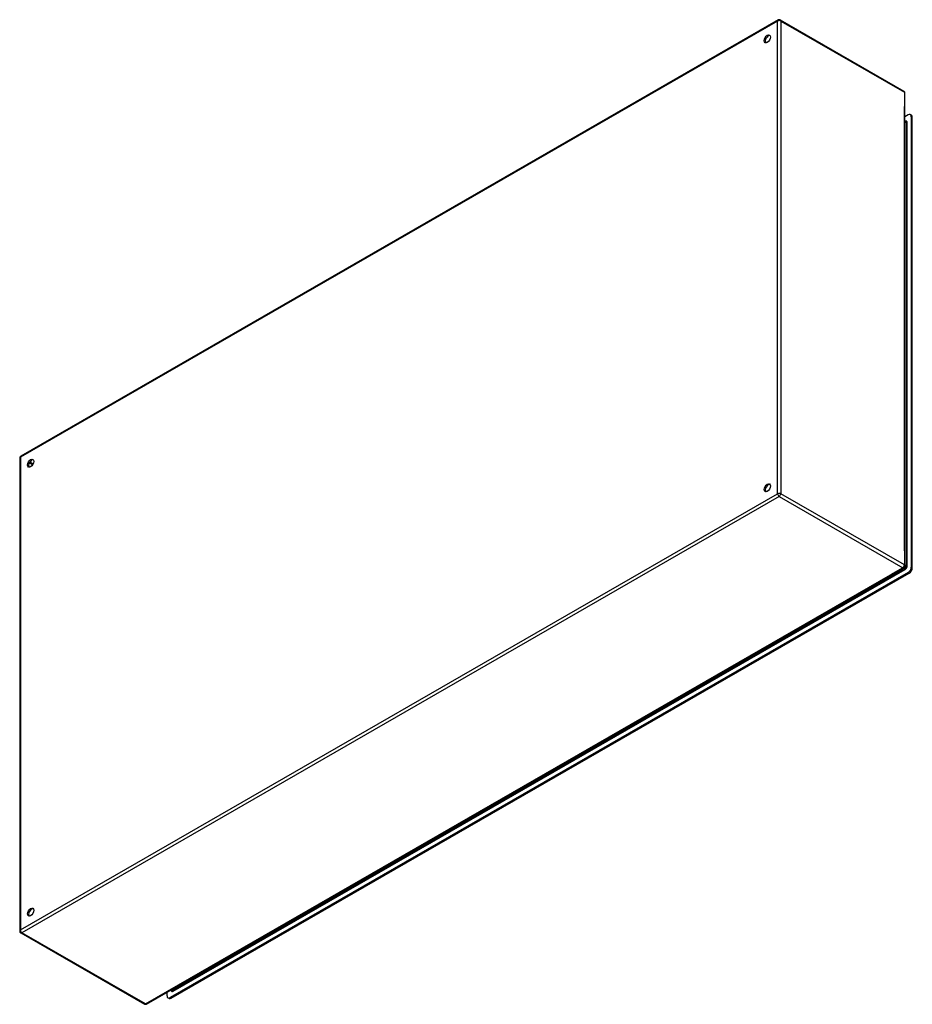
# Model space of a CAD drawing. Header units: inches. Extents: x 206.9 to 246.7, y 75.1 to 119.
import ezdxf

# ---------------------------------------------------------------- set-up
doc = ezdxf.new("R2010")
doc.units = ezdxf.units.IN
doc.header["$MEASUREMENT"] = 0
doc.layers.add('Visible Edges(ANSI)', color=7, linetype='Continuous', lineweight=25)
doc.layers.add('Visible Tangent Edges(ANSI)', color=7, linetype='Continuous', lineweight=25)

msp = doc.modelspace()

# ---------------------------------------------------------------- linework, layer by layer
at = {"layer": 'Visible Edges(ANSI)'}
for p, q in [((240.727, 118.992), (206.925, 99.527)), ((240.825, 118.992), (246.342, 115.815)), ((246.392, 94.635), (246.392, 115.729)), ((246.532, 114.758), (246.392, 114.677)), ((246.678, 114.74), (246.63, 114.768)), ((246.671, 114.677), (246.671, 94.58)), ((246.392, 114.484), (246.426, 114.465)), ((246.719, 94.552), (246.719, 114.649)), ((206.876, 99.442), (206.876, 78.347)), ((212.541, 75.084), (246.342, 94.549)), ((246.532, 94.339), (213.593, 75.37)), ((213.641, 75.343), (246.58, 94.311)), ((206.925, 78.261), (212.442, 75.084)), ((213.453, 75.451), (213.453, 75.61)), ((213.623, 75.707), (213.655, 75.689)), ((213.542, 75.333), (213.494, 75.361))]:
    msp.add_line(p, q, dxfattribs=at)
for centre, start, end in [((240.776, 118.906), 60.064, 119.936), ((246.293, 115.729), 0, 60.064), ((206.975, 99.442), 119.936, 180), ((246.293, 94.635), 299.936, 0), ((206.975, 78.347), 180, 240.064), ((212.492, 75.17), 240.064, 299.936)]:
    msp.add_arc(centre, 0.099, start, end, dxfattribs=at)
for centre, major_axis in [((240.246, 118.149), (-0.097, -0.169)), ((207.365, 99.215), (0.097, 0.169)), ((240.246, 98.119), (-0.097, -0.169)), ((207.365, 79.185), (0.097, 0.169))]:
    msp.add_ellipse(centre, major_axis=major_axis, ratio=0.578093, dxfattribs=at)
for centre, major_axis, start_param, end_param in [((240.294, 118.122), (0.097, 0.169), 0.24866, 2.892933), ((246.532, 114.597), (0.098, 0.171), 5.495853, 7.06665), ((246.58, 114.569), (0.098, 0.171), 5.495853, 6.283185), ((207.413, 99.187), (0.097, 0.169), 0.24866, 2.892933), ((240.294, 98.092), (0.097, 0.169), 0.24866, 2.892933), ((246.532, 94.5), (-0.098, -0.171), 0.783464, 2.354261), ((246.58, 94.472), (0.098, 0.171), 3.925057, 5.495853), ((207.413, 79.157), (0.097, 0.169), 0.24866, 2.892933), ((213.593, 75.531), (-0.098, -0.171), 5.495853, 7.06665), ((213.641, 75.504), (-0.098, -0.171), 0, 0.783464)]:
    msp.add_ellipse(centre, major_axis=major_axis, ratio=0.578093, start_param=start_param, end_param=end_param, dxfattribs=at)
at = {"layer": 'Visible Tangent Edges(ANSI)'}
for p, q in [((240.706, 118.947), (206.905, 99.482)), ((240.706, 97.852), (240.706, 118.947)), ((240.846, 118.947), (246.363, 115.77)), ((240.846, 118.947), (240.846, 97.852)), ((246.363, 115.77), (246.363, 115.136)), ((246.363, 95.309), (246.363, 115.136)), ((246.671, 114.677), (246.719, 114.649)), ((246.392, 114.451), (246.446, 114.419)), ((246.446, 114.419), (246.446, 94.63)), ((246.49, 94.63), (246.49, 114.419)), ((206.905, 99.482), (206.905, 78.388)), ((207.452, 99.141), (207.306, 99.226)), ((207.474, 99.179), (207.328, 99.263)), ((206.905, 78.388), (240.706, 97.852)), ((240.776, 97.731), (206.975, 78.266)), ((240.776, 97.731), (246.293, 94.554)), ((246.363, 94.675), (240.846, 97.852)), ((246.363, 95.309), (246.363, 94.675)), ((213.726, 75.656), (246.398, 94.471)), ((213.775, 75.735), (246.305, 94.467)), ((246.293, 94.554), (245.75, 94.242)), ((246.376, 94.509), (246.305, 94.467)), ((246.324, 94.539), (246.376, 94.509)), ((246.446, 94.63), (246.392, 94.661)), ((246.719, 94.552), (246.671, 94.58)), ((212.492, 75.089), (245.75, 94.242)), ((246.532, 94.339), (246.58, 94.311)), ((212.492, 75.089), (206.975, 78.266)), ((213.704, 75.694), (213.652, 75.724)), ((213.775, 75.735), (213.704, 75.694)), ((213.641, 75.343), (213.593, 75.37))]:
    msp.add_line(p, q, dxfattribs=at)
for centre, major_axis, ratio, start_param, end_param in [((240.776, 118.906), (-0.0494, 0.0858), 0.578093, 0, 0.787332), ((240.776, 118.906), (-0.099, 0), 0.575862, 3.926991, 5.497787), ((240.776, 118.906), (0.0494, 0.0858), 0.578093, 5.495853, 6.283185), ((246.293, 115.729), (0.0494, 0.0858), 0.578093, 5.495853, 6.283185), ((246.293, 115.729), (0.099, 0), 0.575862, 0, 0.785398), ((246.398, 114.366), (0.065, 0.113), 0.578093, 5.495853, 6.988298), ((246.376, 114.379), (0.0494, 0.0858), 0.578093, 5.495853, 6.283185), ((246.468, 114.432), (-0.031, 0), 0.575862, 0.785398, 2.356194), ((206.975, 99.442), (-0.099, 0), 0.575862, 5.497787, 6.283185), ((206.975, 99.442), (-0.0494, 0.0858), 0.578093, 0, 0.787332), ((240.776, 97.812), (0.099, 0), 0.575862, 0.785398, 2.356194), ((240.776, 97.812), (-0.0494, 0.0858), 0.578093, 0.787332, 2.358128), ((240.776, 97.812), (0.0494, 0.0858), 0.578093, 3.925057, 5.495853), ((246.293, 94.635), (-0.0494, -0.0858), 0.578093, 0.783464, 2.354261), ((246.293, 94.635), (0.0494, -0.0858), 0.578093, 5.499721, 6.283185), ((246.293, 94.635), (0.099, 0), 0.575862, 0, 0.785398), ((246.376, 94.589), (-0.0494, -0.0858), 0.578093, 0.783464, 2.354261), ((246.376, 94.483), (-0.0155, 0.0269), 0.578093, 3.928925, 5.499721), ((246.398, 94.577), (0.065, 0.113), 0.578093, 3.925057, 5.495853), ((246.468, 94.642), (-0.031, 0), 0.575862, 0.785398, 2.356194), ((206.975, 78.347), (-0.099, 0), 0.575862, 5.497787, 6.283185), ((206.975, 78.347), (0.0494, -0.0858), 0.578093, 3.928925, 5.499721), ((206.975, 78.347), (-0.0494, -0.0858), 0.578093, 0, 0.783464), ((213.726, 75.762), (-0.065, -0.113), 0.578093, 5.578073, 7.06665), ((213.704, 75.775), (-0.0494, -0.0858), 0.578093, 0, 0.783464), ((213.704, 75.668), (-0.0155, 0.0269), 0.578093, 3.928925, 5.499721), ((212.492, 75.17), (-0.0494, -0.0858), 0.578093, 0, 0.783464), ((212.492, 75.17), (0.0494, -0.0858), 0.578093, 5.499721, 6.283185)]:
    msp.add_ellipse(centre, major_axis=major_axis, ratio=ratio, start_param=start_param, end_param=end_param, dxfattribs=at)

doc.saveas('drawing.dxf')
